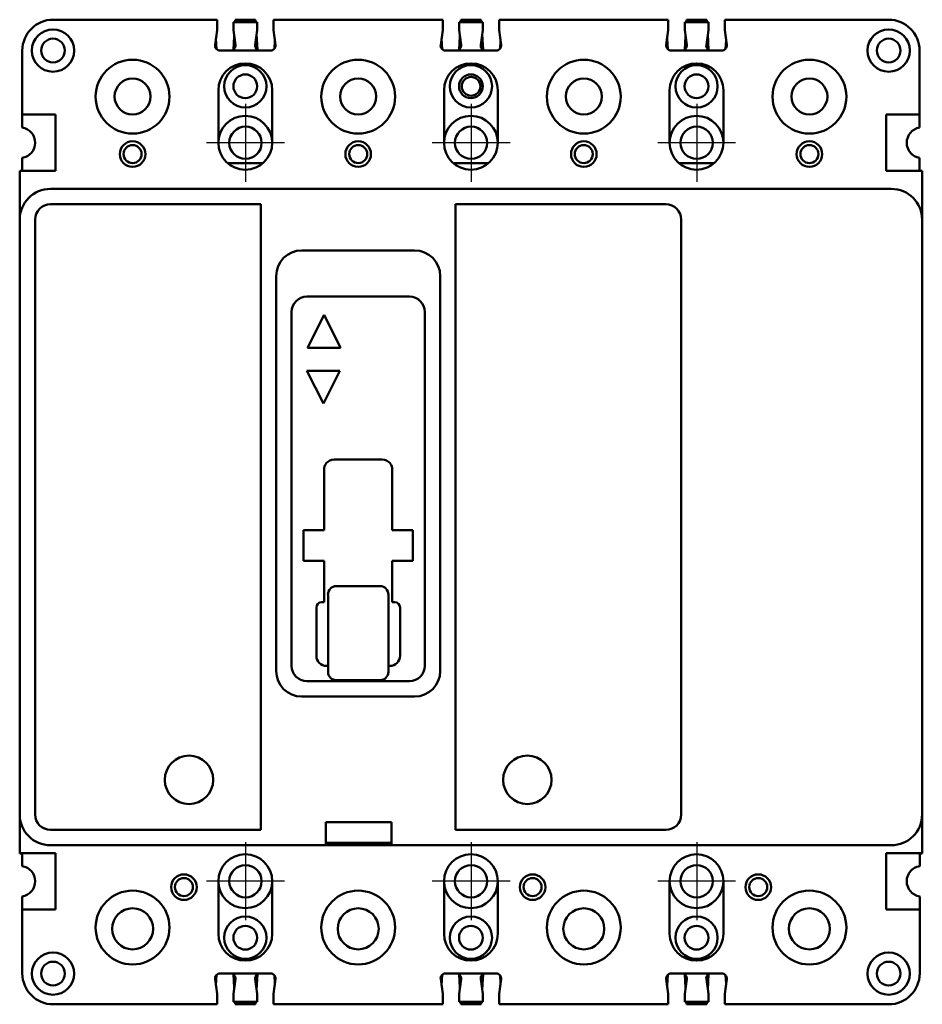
# Model space of a CAD drawing. Header units: inches. Extents: x -1.38 to 4.13, y -5.25 to 0.75.
import ezdxf

# ---------------------------------------------------------------- set-up
doc = ezdxf.new("R2010")
doc.units = ezdxf.units.IN
doc.header["$LTSCALE"] = 1.111111
doc.header["$MEASUREMENT"] = 0
doc.layers.add('Center Mark (ANSI)', color=7, linetype='Continuous', lineweight=25)
doc.layers.add('Visible (ANSI)', color=7, linetype='Continuous', lineweight=50)

msp = doc.modelspace()

# ---------------------------------------------------------------- linework, layer by layer
at = {"layer": 'Center Mark (ANSI)', "linetype": 'Continuous'}
for p, q in [((0, 0.2374), (0, -0.2374)), ((1.375, 0.2374), (1.375, -0.2374)), ((2.75, 0.2374), (2.75, -0.2374)), ((0.2374, 0), (-0.2374, 0)), ((1.6124, 0), (1.1376, 0)), ((2.9874, 0), (2.5126, 0)), ((0, -4.2626), (0, -4.7374)), ((1.375, -4.2626), (1.375, -4.7374)), ((2.75, -4.2626), (2.75, -4.7374)), ((0.2374, -4.5), (-0.2374, -4.5)), ((1.6124, -4.5), (1.1376, -4.5)), ((2.9874, -4.5), (2.5126, -4.5))]:
    msp.add_line(p, q, dxfattribs=at)
at = {"layer": 'Visible (ANSI)'}
for p, q in [((-1.172, 0.75), (-0.173, 0.75)), ((-0.173, 0.75), (-0.173, 0.687)), ((-0.073, 0.735), (0.071, 0.735)), ((-0.073, 0.687), (-0.073, 0.735)), ((-0.062, 0.75), (-0.0629, 0.735)), ((-0.062, 0.75), (0.062, 0.75)), ((0.062, 0.75), (0.0629, 0.735)), ((0.071, 0.735), (0.071, 0.687)), ((0.171, 0.75), (1.202, 0.75)), ((0.171, 0.75), (0.171, 0.687)), ((1.202, 0.75), (1.202, 0.687)), ((1.302, 0.735), (1.446, 0.735)), ((1.302, 0.687), (1.302, 0.735)), ((1.313, 0.75), (1.3121, 0.735)), ((1.313, 0.75), (1.437, 0.75)), ((1.437, 0.75), (1.4379, 0.735)), ((1.446, 0.735), (1.446, 0.687)), ((1.546, 0.75), (2.577, 0.75)), ((1.546, 0.75), (1.546, 0.687)), ((2.577, 0.75), (2.577, 0.687)), ((2.677, 0.735), (2.821, 0.735)), ((2.677, 0.687), (2.677, 0.735)), ((2.688, 0.75), (2.6871, 0.735)), ((2.688, 0.75), (2.812, 0.75)), ((2.812, 0.75), (2.8129, 0.735)), ((2.821, 0.735), (2.821, 0.687)), ((2.921, 0.75), (3.92, 0.75)), ((2.921, 0.75), (2.921, 0.687)), ((-0.173, 0.687), (-0.1852, 0.5972)), ((-0.0608, 0.5972), (-0.073, 0.687)), ((0.071, 0.687), (0.0588, 0.5972)), ((0.0673, 0.66), (0.0729, 0.5668)), ((0.1832, 0.5972), (0.171, 0.687)), ((1.202, 0.687), (1.1898, 0.5972)), ((1.3142, 0.5972), (1.302, 0.687)), ((1.446, 0.687), (1.4338, 0.5972)), ((1.4423, 0.66), (1.4479, 0.5668)), ((1.5582, 0.5972), (1.546, 0.687)), ((2.577, 0.687), (2.5648, 0.5972)), ((2.6892, 0.5972), (2.677, 0.687)), ((2.821, 0.687), (2.8088, 0.5972)), ((2.8173, 0.66), (2.8229, 0.5668)), ((2.9332, 0.5972), (2.921, 0.687)), ((-0.1764, 0.5711), (-0.1802, 0.6344)), ((-0.0679, 0.6498), (-0.0728, 0.5683)), ((0.1765, 0.5734), (0.1795, 0.6242)), ((1.1986, 0.5711), (1.1948, 0.6344)), ((1.3071, 0.6498), (1.3022, 0.5683)), ((1.5515, 0.5734), (1.5545, 0.6242)), ((2.5736, 0.5711), (2.5698, 0.6344)), ((2.6821, 0.6498), (2.6772, 0.5683)), ((2.9265, 0.5734), (2.9295, 0.6242)), ((-1.36, 0.562), (-1.36, 0.172)), ((0.1525, 0.562), (-0.1545, 0.562)), ((1.5275, 0.562), (1.2205, 0.562)), ((2.9025, 0.562), (2.5955, 0.562)), ((4.108, 0.562), (4.108, 0.172)), ((-0.165, 0.32), (-0.165, 0)), ((0.163, 0), (0.163, 0.32)), ((1.21, 0.32), (1.21, 0)), ((1.538, 0), (1.538, 0.32)), ((2.585, 0.32), (2.585, 0)), ((2.913, 0), (2.913, 0.32)), ((-1.36, 0.172), (-1.157, 0.172)), ((-1.36, 0.172), (-1.36, 0.0926)), ((-1.157, -0.172), (-1.157, 0.172)), ((3.905, 0.172), (3.905, -0.172)), ((4.108, 0.172), (3.905, 0.172)), ((4.108, 0.172), (4.108, 0.0926)), ((-1.36, -0.0926), (-1.36, -0.172)), ((4.108, -0.0926), (4.108, -0.172)), ((-1.376, -0.469), (-1.376, -0.172)), ((-1.376, -0.172), (-1.157, -0.172)), ((-1.375, -0.172), (-1.375, -0.17)), ((-1.375, -0.17), (-1.36, -0.17)), ((-0.1083, -0.124), (0.1063, -0.124)), ((1.2667, -0.124), (1.4813, -0.124)), ((2.6417, -0.124), (2.8563, -0.124)), ((4.124, -0.172), (3.905, -0.172)), ((4.108, -0.17), (4.125, -0.17)), ((4.124, -0.172), (4.124, -0.469)), ((4.125, -0.17), (4.125, -0.297)), ((-1.188, -0.281), (3.936, -0.281)), ((4.124, -0.297), (4.125, -0.297)), ((4.125, -0.397), (4.125, -0.297)), ((0.093, -0.375), (-1.188, -0.375)), ((0.093, -4.187), (0.093, -0.375)), ((1.281, -0.375), (1.281, -4.187)), ((2.562, -0.375), (1.281, -0.375)), ((4.125, -0.397), (4.124, -0.397)), ((4.125, -2.438), (4.125, -0.397)), ((-1.376, -4.093), (-1.376, -0.469)), ((-1.282, -0.469), (-1.282, -4.093)), ((2.656, -4.093), (2.656, -0.469)), ((4.124, -4.093), (4.124, -0.469)), ((1.031, -0.656), (0.343, -0.656)), ((0.187, -3.219), (0.187, -0.812)), ((1.187, -3.219), (1.187, -0.812)), ((0.999, -0.937), (0.375, -0.937)), ((0.281, -1.031), (0.281, -3.187)), ((0.479, -1.049), (0.379, -1.249)), ((0.579, -1.249), (0.479, -1.049)), ((1.093, -3.187), (1.093, -1.031)), ((0.379, -1.249), (0.579, -1.249)), ((0.3748, -1.389), (0.4748, -1.589)), ((0.5748, -1.389), (0.3748, -1.389)), ((0.4748, -1.589), (0.5748, -1.389)), ((0.492, -1.9531), (0.4927, -1.9531)), ((0.492, -1.954), (0.492, -1.9531)), ((0.833, -1.93), (0.541, -1.93)), ((0.8813, -1.9531), (0.882, -1.9531)), ((0.882, -1.9531), (0.882, -1.954)), ((0.479, -1.992), (0.479, -2.36)), ((0.895, -2.36), (0.895, -1.992)), ((0.354, -2.36), (0.354, -2.548)), ((0.479, -2.36), (0.354, -2.36)), ((1.02, -2.36), (0.895, -2.36)), ((1.02, -2.548), (1.02, -2.36)), ((4.125, -2.438), (4.124, -2.438)), ((4.125, -2.565), (4.125, -2.438)), ((0.354, -2.548), (0.479, -2.548)), ((0.479, -2.548), (0.479, -2.8)), ((0.895, -2.8), (0.895, -2.548)), ((0.895, -2.548), (1.02, -2.548)), ((4.125, -2.565), (4.124, -2.565)), ((4.125, -2.69), (4.125, -2.565)), ((4.125, -2.69), (4.124, -2.69)), ((4.125, -3.058), (4.125, -2.69)), ((0.503, -2.7546), (0.503, -2.9896)), ((0.553, -2.7013), (0.821, -2.7013)), ((0.871, -2.9896), (0.871, -2.7546)), ((0.479, -2.8), (0.463, -2.8)), ((0.911, -2.8), (0.895, -2.8)), ((0.432, -2.831), (0.432, -3.126)), ((0.942, -3.126), (0.942, -2.831)), ((0.503, -2.9896), (0.503, -3.2247)), ((0.871, -3.2247), (0.871, -2.9896)), ((4.125, -3.058), (4.124, -3.058)), ((4.125, -3.183), (4.125, -3.058)), ((0.494, -3.188), (0.503, -3.188)), ((0.871, -3.188), (0.88, -3.188)), ((4.125, -3.183), (4.124, -3.183)), ((4.125, -3.313), (4.125, -3.183)), ((0.375, -3.281), (0.999, -3.281)), ((0.553, -3.2747), (0.821, -3.2747)), ((4.125, -3.313), (4.124, -3.313)), ((4.125, -3.532), (4.125, -3.313)), ((1.031, -3.375), (0.343, -3.375)), ((4.125, -3.532), (4.124, -3.532)), ((4.125, -3.532), (4.125, -4.33)), ((-1.376, -4.328), (-1.376, -4.093)), ((0.49, -4.281), (0.49, -4.14)), ((0.89, -4.14), (0.49, -4.14)), ((0.89, -4.281), (0.89, -4.14)), ((4.124, -4.093), (4.124, -4.328)), ((-1.188, -4.187), (0.093, -4.187)), ((1.281, -4.187), (2.562, -4.187)), ((-1.188, -4.281), (0.49, -4.281)), ((0.49, -4.265), (0.89, -4.265)), ((0.49, -4.281), (0.89, -4.281)), ((0.89, -4.281), (3.936, -4.281)), ((-1.376, -4.328), (-1.157, -4.328)), ((-1.375, -4.33), (-1.375, -4.328)), ((-1.36, -4.33), (-1.375, -4.33)), ((-1.36, -4.4074), (-1.36, -4.328)), ((-1.157, -4.672), (-1.157, -4.328)), ((3.905, -4.328), (3.905, -4.672)), ((4.124, -4.328), (3.905, -4.328)), ((4.109, -4.4072), (4.109, -4.328)), ((4.125, -4.33), (4.109, -4.33)), ((-0.165, -4.5), (-0.165, -4.82)), ((0.163, -4.82), (0.163, -4.5)), ((1.21, -4.5), (1.21, -4.82)), ((1.538, -4.82), (1.538, -4.5)), ((2.585, -4.5), (2.585, -4.82)), ((2.913, -4.82), (2.913, -4.5)), ((-1.36, -4.672), (-1.36, -4.5926)), ((4.109, -4.672), (4.109, -4.5928)), ((-1.36, -5.062), (-1.36, -4.672)), ((-1.36, -4.672), (-1.157, -4.672)), ((4.109, -4.672), (3.905, -4.672)), ((4.109, -5.062), (4.109, -4.672)), ((-0.173, -5.187), (-0.1852, -5.0972)), ((-0.1802, -5.1344), (-0.1764, -5.0711)), ((-0.1545, -5.062), (0.1525, -5.062)), ((-0.0608, -5.0972), (-0.073, -5.187)), ((-0.0728, -5.0683), (-0.0679, -5.1498)), ((0.071, -5.187), (0.0588, -5.0972)), ((0.0729, -5.0668), (0.0673, -5.16)), ((0.1832, -5.0972), (0.171, -5.187)), ((0.1795, -5.1242), (0.1765, -5.0734)), ((1.202, -5.187), (1.1898, -5.0972)), ((1.1948, -5.1344), (1.1986, -5.0711)), ((1.2205, -5.062), (1.5275, -5.062)), ((1.3142, -5.0972), (1.302, -5.187)), ((1.3022, -5.0683), (1.3071, -5.1498)), ((1.446, -5.187), (1.4338, -5.0972)), ((1.4479, -5.0668), (1.4423, -5.16)), ((1.5582, -5.0972), (1.546, -5.187)), ((1.5545, -5.1242), (1.5515, -5.0734)), ((2.577, -5.187), (2.5648, -5.0972)), ((2.5698, -5.1344), (2.5736, -5.0711)), ((2.5955, -5.062), (2.9025, -5.062)), ((2.6892, -5.0972), (2.677, -5.187)), ((2.6772, -5.0683), (2.6821, -5.1498)), ((2.821, -5.187), (2.8088, -5.0972)), ((2.8229, -5.0668), (2.8173, -5.16)), ((2.9332, -5.0972), (2.921, -5.187)), ((2.9295, -5.1242), (2.9265, -5.0734)), ((-0.173, -5.25), (-0.173, -5.187)), ((-0.073, -5.187), (-0.073, -5.235)), ((0.071, -5.235), (0.071, -5.187)), ((0.171, -5.25), (0.171, -5.187)), ((1.202, -5.25), (1.202, -5.187)), ((1.302, -5.187), (1.302, -5.235)), ((1.446, -5.235), (1.446, -5.187)), ((1.546, -5.25), (1.546, -5.187)), ((2.577, -5.25), (2.577, -5.187)), ((2.677, -5.187), (2.677, -5.235)), ((2.821, -5.235), (2.821, -5.187)), ((2.921, -5.25), (2.921, -5.187)), ((-1.172, -5.25), (-0.173, -5.25)), ((0.071, -5.235), (-0.073, -5.235)), ((-0.0629, -5.235), (-0.062, -5.25)), ((0.062, -5.25), (-0.062, -5.25)), ((0.0629, -5.235), (0.062, -5.25)), ((0.171, -5.25), (1.202, -5.25)), ((1.446, -5.235), (1.302, -5.235)), ((1.3121, -5.235), (1.313, -5.25)), ((1.437, -5.25), (1.313, -5.25)), ((1.4379, -5.235), (1.437, -5.25)), ((1.546, -5.25), (2.577, -5.25)), ((2.821, -5.235), (2.677, -5.235)), ((2.6871, -5.235), (2.688, -5.25)), ((2.812, -5.25), (2.688, -5.25)), ((2.8129, -5.235), (2.812, -5.25)), ((2.921, -5.25), (3.921, -5.25))]:
    msp.add_line(p, q, dxfattribs=at)
for centre, radius in [((-1.173, 0.562), 0.1288), ((3.92, 0.562), 0.1288), ((-1.173, 0.562), 0.0725), ((3.92, 0.562), 0.0725), ((-0.688, 0.281), 0.225), ((0.687, 0.281), 0.225), ((2.062, 0.281), 0.225), ((3.437, 0.281), 0.225), ((-0.001, 0.344), 0.1288), ((1.374, 0.344), 0.1288), ((2.749, 0.344), 0.1288), ((-0.688, 0.282), 0.1095), ((-0.001, 0.344), 0.0725), ((0.687, 0.282), 0.1095), ((1.374, 0.344), 0.0725), ((1.375, 0.344), 0.057), ((2.062, 0.282), 0.1095), ((2.749, 0.344), 0.0725), ((3.437, 0.282), 0.1095), ((0, 0), 0.0985), ((1.375, 0), 0.0985), ((2.75, 0), 0.0985), ((-0.688, -0.069), 0.078), ((0.687, -0.069), 0.078), ((2.062, -0.069), 0.078), ((3.437, -0.069), 0.078), ((-0.688, -0.069), 0.055), ((0.687, -0.069), 0.055), ((2.062, -0.069), 0.055), ((3.437, -0.069), 0.055), ((-0.344, -3.882), 0.1475), ((1.718, -3.882), 0.1475), ((0, -4.5), 0.0985), ((1.375, -4.5), 0.0985), ((2.75, -4.5), 0.0985), ((-0.375, -4.536), 0.078), ((-0.375, -4.536), 0.055), ((1.75, -4.536), 0.078), ((1.75, -4.536), 0.055), ((3.125, -4.536), 0.078), ((3.125, -4.536), 0.055), ((-0.688, -4.782), 0.225), ((0.687, -4.782), 0.225), ((2.062, -4.782), 0.225), ((3.437, -4.782), 0.225), ((-0.688, -4.79), 0.125), ((0.687, -4.79), 0.125), ((2.062, -4.79), 0.125), ((3.437, -4.79), 0.125), ((-0.001, -4.844), 0.1288), ((1.374, -4.844), 0.1288), ((2.749, -4.844), 0.1288), ((-0.001, -4.844), 0.0725), ((1.374, -4.844), 0.0725), ((2.749, -4.844), 0.0725), ((-1.173, -5.063), 0.1288), ((3.92, -5.063), 0.1288), ((-1.173, -5.063), 0.0725), ((3.92, -5.063), 0.0725)]:
    msp.add_circle(centre, radius, dxfattribs=at)
for centre, radius, start, end in [((-1.172, 0.562), 0.188, 90, 180), ((3.92, 0.562), 0.188, 0, 90), ((-0.1545, 0.593), 0.031, 172.25529, 270), ((-0.0915, 0.593), 0.031, 270, 7.74471), ((0.0895, 0.593), 0.031, 172.25529, 270), ((0.1525, 0.593), 0.031, 270, 7.74471), ((1.2205, 0.593), 0.031, 172.25529, 270), ((1.2835, 0.593), 0.031, 270, 7.74471), ((1.4645, 0.593), 0.031, 172.25529, 270), ((1.5275, 0.593), 0.031, 270, 7.74471), ((2.5955, 0.593), 0.031, 172.25529, 270), ((2.6585, 0.593), 0.031, 270, 7.74471), ((2.8395, 0.593), 0.031, 172.25529, 270), ((2.9025, 0.593), 0.031, 270, 7.74471), ((-0.001, 0.32), 0.164, 0, 180), ((1.374, 0.32), 0.164, 0, 180), ((2.749, 0.32), 0.164, 0, 180), ((-0.001, 0), 0.164, 0, 180), ((1.374, 0), 0.164, 0, 180), ((2.749, 0), 0.164, 0, 180), ((-1.376, 0), 0.094, 279.80019, 80.19981), ((4.124, 0), 0.094, 99.80019, 260.19981), ((-0.001, 0), 0.164, 180, 0), ((1.374, 0), 0.164, 180, 0), ((2.749, 0), 0.164, 180, 0), ((-1.188, -0.469), 0.188, 90, 180), ((3.936, -0.469), 0.188, 0, 90), ((-1.188, -0.469), 0.094, 90, 180), ((2.562, -0.469), 0.094, 0, 90), ((0.343, -0.812), 0.156, 90, 180), ((1.031, -0.812), 0.156, 0, 90), ((0.375, -1.031), 0.094, 90, 180), ((0.999, -1.031), 0.094, 0, 90), ((0.541, -1.992), 0.062, 142.21567, 180), ((0.541, -1.992), 0.062, 141.14336, 142.21567), ((0.541, -1.992), 0.062, 90, 141.14336), ((0.833, -1.992), 0.062, 38.85664, 90), ((0.833, -1.992), 0.062, 37.78433, 38.85664), ((0.833, -1.992), 0.062, 0, 37.78433), ((0.463, -2.831), 0.031, 90, 180), ((0.911, -2.831), 0.031, 0, 90), ((0.494, -3.126), 0.062, 180, 270), ((0.88, -3.126), 0.062, 270, 0), ((0.343, -3.219), 0.156, 180, 270), ((0.375, -3.187), 0.094, 180, 270), ((0.553, -3.2247), 0.05, 180, 270), ((0.821, -3.2247), 0.05, 270, 0), ((0.999, -3.187), 0.094, 270, 0), ((1.031, -3.219), 0.156, 270, 0), ((-1.188, -4.093), 0.188, 180, 270), ((-1.188, -4.093), 0.094, 180, 270), ((2.562, -4.093), 0.094, 270, 0), ((3.936, -4.093), 0.188, 270, 0), ((-0.001, -4.5), 0.164, 0, 180), ((1.374, -4.5), 0.164, 0, 180), ((2.749, -4.5), 0.164, 0, 180), ((-1.376, -4.5), 0.094, 279.80019, 80.19981), ((4.124, -4.5), 0.094, 99.1822, 260.8178), ((-0.001, -4.5), 0.164, 180, 0), ((1.374, -4.5), 0.164, 180, 0), ((2.749, -4.5), 0.164, 180, 0), ((-0.001, -4.82), 0.164, 180, 0), ((1.374, -4.82), 0.164, 180, 0), ((2.749, -4.82), 0.164, 180, 0), ((-1.172, -5.062), 0.188, 180, 270), ((-0.1545, -5.093), 0.031, 90, 187.74471), ((-0.0915, -5.093), 0.031, 352.25529, 90), ((0.0895, -5.093), 0.031, 90, 187.74471), ((0.1525, -5.093), 0.031, 352.25529, 90), ((1.2205, -5.093), 0.031, 90, 187.74471), ((1.2835, -5.093), 0.031, 352.25529, 90), ((1.4645, -5.093), 0.031, 90, 187.74471), ((1.5275, -5.093), 0.031, 352.25529, 90), ((2.5955, -5.093), 0.031, 90, 187.74471), ((2.6585, -5.093), 0.031, 352.25529, 90), ((2.8395, -5.093), 0.031, 90, 187.74471), ((2.9025, -5.093), 0.031, 352.25529, 90), ((3.921, -5.062), 0.188, 270, 0)]:
    msp.add_arc(centre, radius, start, end, dxfattribs=at)
for centre, start_param, end_param in [((0.553, -2.7546), 0, 1.570796), ((0.821, -2.7546), 4.712389, 6.283185)]:
    msp.add_ellipse(centre, major_axis=(0, 0.0534), ratio=0.936869, start_param=start_param, end_param=end_param, dxfattribs=at)

doc.saveas('drawing.dxf')
